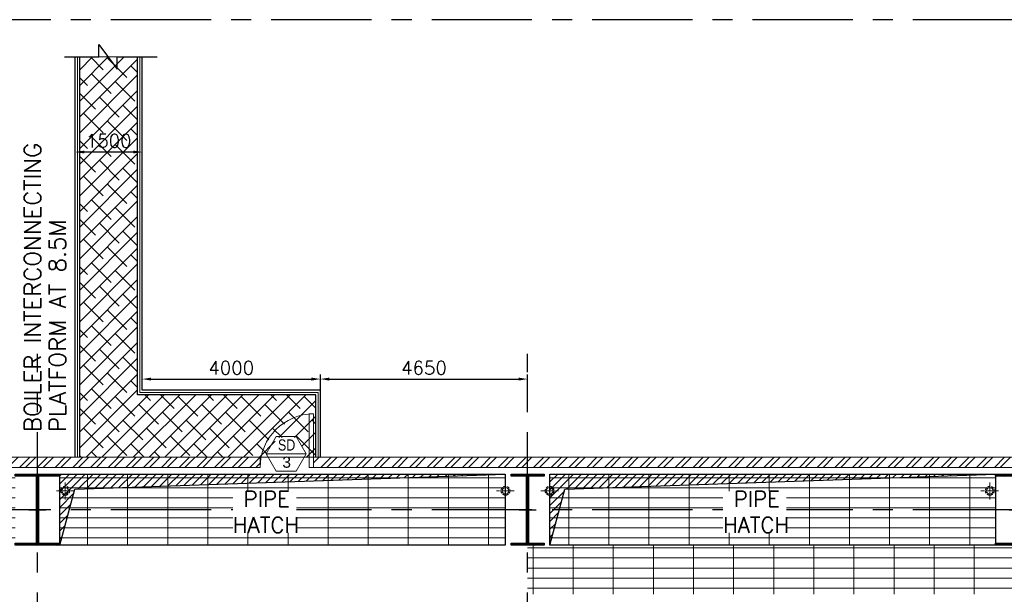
# Model space of a CAD drawing. Header units: inches. Extents: x 0 to 1544102, y 0 to 23144100.
# Tile 162 of 203: x 644678 to 666776, y 152185 to 165085. Entities that reach past the tile are written whole.
import ezdxf
from ezdxf.enums import TextEntityAlignment as Align

# ---------------------------------------------------------------- set-up
doc = ezdxf.new("R2010")
doc.units = ezdxf.units.IN
doc.header["$LTSCALE"] = 1800
doc.header["$MEASUREMENT"] = 0
for name, pattern in [('CENTER', [2, 1.25, -0.25, 0.25, -0.25]), ('CENTER2', [1.125, 0.75, -0.125, 0.125, -0.125]), ('HIDDEN2', [0.1875, 0.125, -0.0625])]:
    doc.linetypes.add(name, pattern=pattern)
doc.layers.get('0').update_dxf_attribs({"color": 253})
for name, color, linetype, lineweight in [('2CON', 1, 'Continuous', 13), ('A-CHEQUERED PLATE HATCH', 252, 'Continuous', 9), ('A-DOOR', 31, 'Continuous', 9), ('A-REMOVABLE GRATING', 252, 'Continuous', 9), ('A-WIN TAG', 3, 'Continuous', 13), ('A-WIN TAG TEXT', 3, 'Continuous', 13), ('DIM', 4, 'Continuous', 18), ('OPENING EO', 2, 'Continuous', 18), ('RAIN WATER', 6, 'Continuous', 18), ('STAIR', 2, 'Continuous', 15), ('TEXT', 3, 'Continuous', 18), ('WALL HATCH', 251, 'Continuous', 13), ('WALL1', 6, 'Continuous', 18)]:
    doc.layers.add(name, color=color, linetype=linetype, lineweight=lineweight)
for name, color, linetype in [('CEN', 2, 'CENTER'), ('COL', 1, 'Continuous'), ('GRID', 251, 'CENTER'), ('OPENING', 40, 'Continuous'), ('STEEL', 231, 'Continuous')]:
    doc.layers.add(name, color=color, linetype=linetype)
doc.styles.add('ROAMNS', font='ROMANS.shx')
doc.styles.add('ROMANS', font='romans.shx')
doc.styles.get("Standard").update_dxf_attribs({"font": 'arial.ttf'})
doc.linetypes.add('FENCELINE1', pattern='A,0.25,-0.1,[133,ltypeshp.shx,S=0.1,R=0,X=-0.1,Y=0],-0.1,1', length=1.45)
doc.dimstyles.new('DIM INT 1', dxfattribs={"dimtxt": 300, "dimasz": 200, "dimexe": 100, "dimexo": 100, "dimgap": 100, "dimtad": 1, "dimdec": 0, "dimzin": 13, "dimdsep": 46, "dimlunit": 5, "dimtxsty": 'ROAMNS', "dimblk2": 'OBLIQUE', "dimcen": 0.09, "dimclrd": 9, "dimclre": 9, "dimclrt": 4, "dimadec": 0, "dimazin": 0, "dimtfac": 1, "dimtdec": 0, "dimtix": 1, "dimtmove": 2, "dimatfit": 3, "dimfxl": 1, "dimtolj": 1, "dimtzin": 13, "dimarcsym": 0})

# ---------------------------------------------------------------- blocks, each defined once
blk = doc.blocks.new('C-ROW COLUMN')
at = {"layer": 'COL'}
h = blk.add_hatch(dxfattribs=at)
h.set_pattern_fill('ANSI31', color=256, scale=200, style=0)
h.set_pattern_definition([(45, (-1315.907, -6.545), (-17.6776695, 17.6776695), [])])
h.paths.add_polyline_path([(77950, 120865), (76960, 120865), (76960, 120820), (77950, 120820)])
h.paths.add_polyline_path([(77478, 120820), (77433, 120820), (77433, 119310), (77478, 119310)])
h.paths.add_polyline_path([(77950, 119310), (76960, 119310), (76960, 119265), (77950, 119265)])
at = {"layer": 'CEN'}
for p, q in [((77455, 119265), (77455, 120865)), ((77264, 120065), (77647, 120065))]:
    blk.add_line(p, q, dxfattribs=at)
at = {"layer": 'COL'}
for points in [[(76960, 120865), (77950, 120865), (77950, 120820), (76960, 120820)], [(77433, 120820), (77478, 120820), (77478, 119310), (77433, 119310)], [(76960, 119310), (77950, 119310), (77950, 119265), (76960, 119265)]]:
    blk.add_lwpolyline(points, close=True, dxfattribs=at)
blk = doc.blocks.new('M_Door Single - 1200 x 2100mm D1-Level 1')
at = {"layer": 'A-DOOR'}
for p, q in [((500, 115), (500, 1315)), ((600, 1315), (500, 1315)), ((600, 115), (600, 1315)), ((600, 115), (500, 115))]:
    blk.add_line(p, q, dxfattribs=at)
blk.add_arc((600, 115), 1200, 90, 180, dxfattribs=at)
blk = doc.blocks.new('*D854')
at = {"layer": 'DIM', "color": 9, "lineweight": -2, "transparency": 16777216}
for p, q in [((645926, 162114), (645926, 162214)), ((647426, 162114), (647426, 162214)), ((647226, 162114), (646126, 162114))]:
    blk.add_line(p, q, dxfattribs=at)
at = {"layer": 'DIM', "color": 9, "transparency": 16777216}
for points in [[(646126, 162147), (646126, 162081), (645926, 162114)], [(647226, 162147), (647226, 162081), (647426, 162114)]]:
    blk.add_solid(points, dxfattribs=at)
at = {"layer": 'DIM', "color": 4, "transparency": 16777216, "insert": (646676, 162364), "char_height": 300, "attachment_point": 5, "style": 'ROAMNS'}
blk.add_mtext('\\A1;1500', dxfattribs=at)
blk = doc.blocks.new('_Oblique')
at = {"color": 0, "linetype": 'ByBlock', "lineweight": -2}
blk.add_line((-0.5, -0.5), (0.5, 0.5), dxfattribs=at)
blk = doc.blocks.new('*D855')
at = {"layer": 'A-DOOR', "color": 9, "lineweight": -2, "transparency": 16777216}
for p, q in [((647426, 156865), (647426, 157117)), ((651426, 156865), (651426, 157117)), ((647626, 157017), (651226, 157017))]:
    blk.add_line(p, q, dxfattribs=at)
at = {"layer": 'A-DOOR', "color": 9, "transparency": 16777216}
for points in [[(647626, 157050), (647626, 156983), (647426, 157017)], [(651226, 157050), (651226, 156983), (651426, 157017)]]:
    blk.add_solid(points, dxfattribs=at)
at = {"layer": 'A-DOOR', "color": 4, "transparency": 16777216, "insert": (649426, 157267), "char_height": 300, "attachment_point": 5, "style": 'ROAMNS'}
blk.add_mtext('\\A1;4000', dxfattribs=at)
blk = doc.blocks.new('*D853')
at = {"layer": 'A-DOOR', "color": 9, "lineweight": -2, "transparency": 16777216}
for p, q in [((651426, 156465), (651426, 157117)), ((656076, 156581), (656076, 157117)), ((651626, 157017), (655876, 157017))]:
    blk.add_line(p, q, dxfattribs=at)
at = {"layer": 'A-DOOR', "color": 9, "transparency": 16777216}
for points in [[(651626, 157050), (651626, 156983), (651426, 157017)], [(655876, 157050), (655876, 156983), (656076, 157017)]]:
    blk.add_solid(points, dxfattribs=at)
at = {"layer": 'A-DOOR', "color": 4, "transparency": 16777216, "insert": (653751, 157267), "char_height": 300, "attachment_point": 5, "style": 'ROAMNS'}
blk.add_mtext('\\A1;4650', dxfattribs=at)
blk = doc.blocks.new('RWDP')
at = {"layer": 'RAIN WATER', "linetype": 'CENTER2', "ltscale": 0.05}
for p, q in [((495, -425), (495, -825)), ((695, -625), (295, -625))]:
    blk.add_line(p, q, dxfattribs=at)
at = {"layer": 'RAIN WATER', "linetype": 'HIDDEN2', "ltscale": 0.25}
blk.add_circle((495, -625), 100, dxfattribs=at)
at = {"layer": 'RAIN WATER', "ltscale": 0.25}
blk.add_circle((495, -625), 75, dxfattribs=at)

msp = doc.modelspace()

# ---------------------------------------------------------------- hatches: boundary and pattern name
at = {"layer": 'A-CHEQUERED PLATE HATCH', "linetype": 'Continuous'}
h = msp.add_hatch(dxfattribs=at)
h.set_pattern_fill('ANSI38', color=256, scale=2000, angle=180, style=0)
h.set_pattern_definition([(225, (122500, 3e-10), (176.7767, -176.7767), []), (315, (122500, 3e-10), (530.33009, -176.7767), [625, -375])])
h.paths.add_polyline_path([(651135.54, 155313.46), (651107.5, 155264.89), (651325.79, 155264.89), (651325.79, 156664.89), (647325.79, 156664.89), (647325.79, 164249.09), (646025.79, 164249.09), (646025.79, 155264.89), (650263.59, 155264.89), (650235.54, 155313.46), (650460.54, 155703.17), (650910.54, 155703.17)])
at = {"layer": 'A-REMOVABLE GRATING'}
h = msp.add_hatch(dxfattribs=at)
h.set_pattern_fill('GRATE', color=256, scale=7200, style=0)
h.paths.add_polyline_path([(689075.79, 154884.89), (698575.79, 154884.89), (698575.79, 153284.89), (689075.79, 153284.89)])
h.paths.add_polyline_path([(678075.79, 154884.89), (688075.79, 154884.89), (688075.79, 153284.89), (678075.79, 153284.89)])
h.paths.add_polyline_path([(667575.79, 154884.89), (677075.79, 154884.89), (677075.79, 153284.89), (667575.79, 153284.89)])
h.paths.add_polyline_path([(656575.79, 154884.89), (666575.79, 154884.89), (666575.79, 153284.89), (656575.79, 153284.89)])
h.paths.add_polyline_path([(645575.79, 154884.89), (655575.79, 154884.89), (655575.79, 153284.89), (645575.79, 153284.89)])
h.paths.add_polyline_path([(634575.79, 154884.89), (644575.79, 154884.89), (644575.79, 153284.89), (634575.79, 153284.89)])
h = msp.add_hatch(dxfattribs=at)
h.set_pattern_fill('GRATE', color=256, scale=7200, style=0)
h.set_pattern_definition([(0, (122500, 0), (0, 225), []), (90, (122500, 0), (-900, 6e-14), [])])
h.paths.add_polyline_path([(656075.79, 153284.89), (688575.79, 153284.89), (688575.79, 152184.89), (656075.79, 152184.89)])
at = {"layer": 'COL'}
h = msp.add_hatch(dxfattribs=at)
h.set_pattern_fill('ANSI31', color=256, scale=200, style=0)
h.set_pattern_definition([(45, (577304.447, 34013.195), (-17.6776695, 17.6776695), [])])
h.paths.add_polyline_path([(656445.79, 154884.89), (655705.79, 154884.89), (655705.79, 154839.89), (656445.79, 154839.89)])
h.paths.add_polyline_path([(656098.29, 154839.89), (656053.29, 154839.89), (656053.29, 153329.89), (656098.29, 153329.89)])
h.paths.add_polyline_path([(656445.79, 153329.89), (655705.79, 153329.89), (655705.79, 153284.89), (656445.79, 153284.89)])
at = {"layer": 'OPENING'}
h = msp.add_hatch(dxfattribs=at)
h.set_pattern_fill('ANSI31', color=8, scale=1000, style=0)
h.paths.add_polyline_path([(655575.79, 154884.89), (645575.79, 154884.89), (645575.79, 154084.89), (645790.15, 154084.89), (645914.11, 154547.5)])
h.paths.add_polyline_path([(645790.15, 154084.89), (645575.79, 154084.89), (645575.79, 153284.89)])
h = msp.add_hatch(dxfattribs=at)
h.set_pattern_fill('ANSI31', color=8, scale=1000, style=0)
h.paths.add_polyline_path([(666575.79, 154884.89), (656575.79, 154884.89), (656575.79, 154084.89), (656790.15, 154084.89), (656914.11, 154547.5)])
h.paths.add_polyline_path([(656790.15, 154084.89), (656575.79, 154084.89), (656575.79, 153284.89)])
at = {"layer": 'WALL HATCH'}
h = msp.add_hatch(dxfattribs=at)
h.set_pattern_fill('ANSI32', color=256, scale=750, style=0)
h.set_pattern_definition([(45, (24861.96, -28052.16), (-198.87378, 198.87378), []), (45, (24994.54, -28052.16), (-198.87378, 198.87378), [])])
h.paths.add_polyline_path([(628081.92, 155034.89), (628081.92, 155264.89), (605800.62, 155264.89), (605800.62, 155034.89)])
h.paths.add_polyline_path([(698575.79, 155264.89), (698575.79, 155034.89), (711850.79, 155034.89), (711850.79, 155264.89)])
h.paths.add_polyline_path([(650075.79, 155034.89), (650075.79, 155264.89), (629281.92, 155264.89), (629281.92, 155034.89)])
h.paths.add_polyline_path([(651275.79, 155264.89), (651275.79, 155034.89), (697375.79, 155034.89), (697375.79, 155264.89)])

# ---------------------------------------------------------------- linework, layer by layer
at = {"layer": '2CON'}
msp.add_line((651108.02, 155337.11), (650208.02, 155337.11), dxfattribs=at)
at = {"layer": 'A-CHEQUERED PLATE HATCH', "linetype": 'Continuous'}
msp.add_lwpolyline([(646025.79, 164249.09), (647325.79, 164249.09), (647325.79, 156664.89), (651325.79, 156664.89), (651325.79, 155264.89), (646025.79, 155264.89)], close=True, dxfattribs=at)
at = {"layer": 'A-WIN TAG'}
msp.add_lwpolyline([(650433.02, 155726.82), (650208.02, 155337.11), (650433.02, 154947.4), (650883.02, 154947.4), (651108.02, 155337.11), (650883.02, 155726.82)], close=True, dxfattribs=at)
at = {"layer": 'CEN'}
for p, q in [((656075.79, 153284.89), (656075.79, 154884.89)), ((655884.23, 154084.89), (656267.36, 154084.89))]:
    msp.add_line(p, q, dxfattribs=at)
at = {"layer": 'COL'}
for points in [[(655705.79, 154884.89), (656445.79, 154884.89), (656445.79, 154839.89), (655705.79, 154839.89)], [(656053.29, 154839.89), (656098.29, 154839.89), (656098.29, 153329.89), (656053.29, 153329.89)], [(655705.79, 153329.89), (656445.79, 153329.89), (656445.79, 153284.89), (655705.79, 153284.89)]]:
    msp.add_lwpolyline(points, close=True, dxfattribs=at)
at = {"layer": 'GRID'}
for p, q in [((717375.79, 165084.89), (582275.79, 165084.89)), ((645075.79, 103174.13), (645075.79, 157584.89)), ((656075.79, 103174.13), (656075.79, 157584.89)), ((717375.79, 154084.89), (582275.79, 154084.89)), ((717375.79, 154084.89), (582275.79, 154084.89))]:
    msp.add_line(p, q, dxfattribs=at)
at = {"layer": 'OPENING'}
for points in [[(645575.79, 154884.89), (655575.79, 154884.89), (655575.79, 153284.89), (645575.79, 153284.89)], [(656575.79, 154884.89), (666575.79, 154884.89), (666575.79, 153284.89), (656575.79, 153284.89)]]:
    msp.add_lwpolyline(points, close=True, dxfattribs=at)
for points in [[(645575.79, 153284.89), (645914.11, 154547.5), (655575.79, 154884.89)], [(656575.79, 153284.89), (656914.11, 154547.5), (666575.79, 154884.89)]]:
    msp.add_lwpolyline(points, dxfattribs=at)
at = {"layer": 'RAIN WATER', "linetype": 'CENTER2', "ltscale": 0.05}
for p, q in [((645700.79, 154309.89), (645700.79, 154709.89)), ((666450.79, 154309.89), (666450.79, 154709.89)), ((645900.79, 154509.89), (645500.79, 154509.89)), ((666250.79, 154509.89), (666650.79, 154509.89))]:
    msp.add_line(p, q, dxfattribs=at)
at = {"layer": 'RAIN WATER', "linetype": 'HIDDEN2', "ltscale": 0.25}
for centre in [(645700.79, 154509.89), (666450.79, 154509.89)]:
    msp.add_circle(centre, 100, dxfattribs=at)
at = {"layer": 'RAIN WATER', "ltscale": 0.25}
for centre in [(645700.79, 154509.89), (666450.79, 154509.89)]:
    msp.add_circle(centre, 75, dxfattribs=at)
at = {"layer": 'STAIR', "linetype": 'FENCELINE1', "ltscale": 0.25}
for p, q in [((645975.79, 155264.89), (645975.79, 164249.09)), ((647375.79, 156714.89), (647375.79, 164249.09)), ((651375.79, 156714.89), (647375.79, 156714.89)), ((651375.79, 155264.89), (651375.79, 156714.89))]:
    msp.add_line(p, q, dxfattribs=at)
at = {"layer": 'STEEL'}
for p, q in [((645925.79, 155264.89), (645925.79, 164249.09)), ((646025.79, 155264.89), (646025.79, 164249.09)), ((647325.79, 156664.89), (647325.79, 164249.09)), ((647425.79, 156764.89), (647425.79, 164249.09)), ((651425.79, 156764.89), (647425.79, 156764.89)), ((651425.79, 155264.89), (651425.79, 156764.89)), ((651325.79, 156664.89), (647325.79, 156664.89)), ((651325.79, 155264.89), (651325.79, 156664.89))]:
    msp.add_line(p, q, dxfattribs=at)
msp.add_lwpolyline([(645680.78, 164249.09), (646453.28, 164249.09), (646453.28, 164529.84), (646868.26, 163974.73), (646868.26, 164249.09), (647762.06, 164249.09)], dxfattribs=at)
at = {"layer": 'WALL1'}
for p, q in [((650075.79, 155264.89), (629275.92, 155264.89)), ((650075.79, 155264.89), (650075.79, 155034.89)), ((650075.79, 155034.89), (650075.79, 155264.89)), ((697375.79, 155264.89), (651275.79, 155264.89)), ((651275.79, 155264.89), (651275.79, 155034.89)), ((651275.79, 155034.89), (651275.79, 155264.89)), ((650075.79, 155034.89), (629275.92, 155034.89)), ((697375.79, 155034.89), (651275.79, 155034.89))]:
    msp.add_line(p, q, dxfattribs=at)

# ---------------------------------------------------------------- block references
for p in [(567620.35, 34019.74), (589620.35, 34019.74)]:
    msp.add_blockref('C-ROW COLUMN', p)
at = {"layer": 'A-DOOR'}
msp.add_blockref('M_Door Single - 1200 x 2100mm D1-Level 1', (650675.79, 154919.89), dxfattribs=at)
at = {"layer": 'RAIN WATER', "rotation": 180}
msp.add_blockref('RWDP', (656075.79, 153884.89), dxfattribs=at)
at = {"layer": 'RAIN WATER', "xscale": -1, "rotation": 180}
msp.add_blockref('RWDP', (656075.79, 153884.89), dxfattribs=at)

# ---------------------------------------------------------------- texts
at = {"layer": 'A-WIN TAG TEXT', "width": 0.8}
msp.add_text('SD', height=250, dxfattribs=at).set_placement((650669.37, 155537.06), align=Align.MIDDLE)
at = {"layer": 'A-WIN TAG TEXT'}
msp.add_text('3', height=250, dxfattribs=at).set_placement((650669.61, 155151.24), align=Align.MIDDLE)
at = {"layer": 'TEXT', "color": 3, "char_height": 375, "attachment_point": 4, "rotation": 90, "style": 'ROMANS'}
for s, insert in [('BOILER INTERCONNECTING', (644968.43, 155827.92)), ('PLATFORM AT 8.5M', (645526.21, 155827.92))]:
    msp.add_mtext(s, dxfattribs=dict(at, insert=insert))

# ---------------------------------------------------------------- dimensions: what is measured, and where the dimension line sits
at = {"layer": 'A-DOOR'}
for base, p1, p2, picture, middle in [((651425.79, 157016.73), (647425.79, 156764.89), (651425.79, 156764.89), '*D855', (649425.79, 157266.73)), ((656075.79, 157016.73), (651425.79, 156364.89), (656075.79, 156481.14), '*D853', (653750.79, 157266.73))]:
    dim = msp.add_linear_dim(base=base, p1=p1, p2=p2, dimstyle='DIM INT 1', dxfattribs=at)
    dim.commit()
    dim.dimension.update_dxf_attribs({"geometry": picture, "text_midpoint": middle})
at = {"layer": 'DIM'}
dim = msp.add_linear_dim(base=(645925.79, 162113.97), p1=(647425.79, 162013.97), p2=(645925.79, 162013.97), dimstyle='DIM INT 1', dxfattribs=at)
dim.commit()
dim.dimension.update_dxf_attribs({"geometry": '*D854', "text_midpoint": (646675.79, 162363.97)})

# ---------------------------------------------------------------- next in the draw order: texts
at = {"layer": 'TEXT', "color": 3, "char_height": 350, "width": 1419.6577, "attachment_point": 1, "style": 'ROMANS', "bg_fill": 3, "box_fill_scale": 1, "bg_fill_color": 256, "bg_fill_transparency": 0}
for insert in [(649464.24, 154499.57, -1000), (660464.24, 154499.57, -1000)]:
    msp.add_mtext(' PIPE HATCH', dxfattribs=dict(at, insert=insert))

# ---------------------------------------------------------------- next in the draw order: texts
at = {"layer": 'OPENING EO', "color": 3, "char_height": 300, "width": 5565.3721, "attachment_point": 1, "style": 'ROMANS'}
for insert in [(481099.45, 153456.06), (603599.45, 153456.06)]:
    msp.add_mtext('\\pi804.11;4 NOS 1800x700 \\P\\pi311.26;FLOOR CUTOUT (TYP.) ', dxfattribs=dict(at, insert=insert))

doc.saveas('drawing.dxf')
